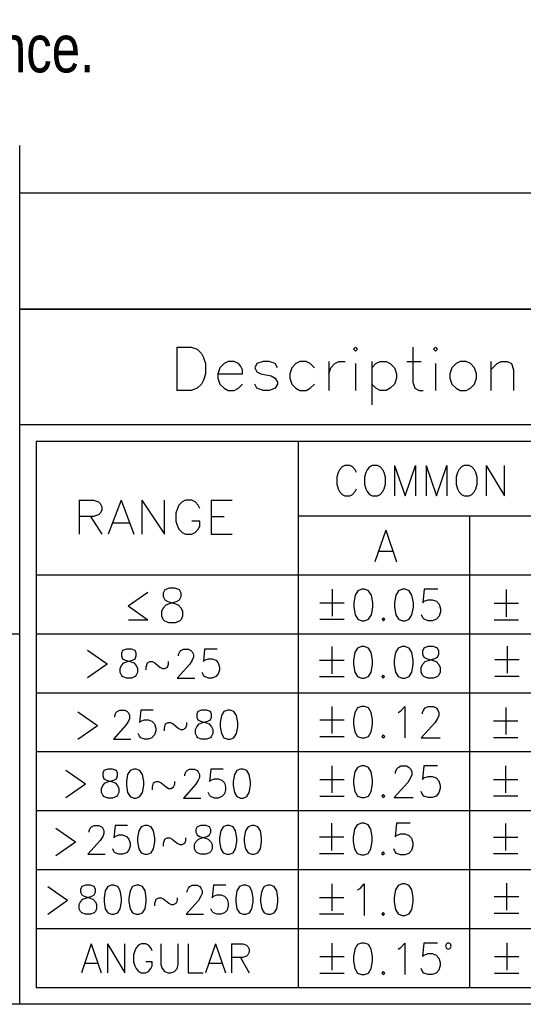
# Model space of a CAD drawing. Header units: millimetres. Extents: x 0 to 189, y 4 to 276.
# Tile 2 of 6: x 113 to 138, y 4 to 51. Entities that reach past the tile are written whole.
import ezdxf

# ---------------------------------------------------------------- set-up
doc = ezdxf.new("R2010")
doc.units = ezdxf.units.MM
doc.header["$LTSCALE"] = 19.36
doc.layers.get('0').update_dxf_attribs({"linetype": 'CONTINUOUS'})
doc.styles.get("Standard").update_dxf_attribs({"font": 'txt', "width": 0.8})

msp = doc.modelspace()

# ---------------------------------------------------------------- linework, layer by layer
at = {"color": 0, "linetype": 'Continuous'}
for p, q in [((113.282, 3.653), (113.282, 45.028)), ((188.542, 42.726), (113.282, 42.726)), ((113.282, 37.144), (113.282, 42.726)), ((188.542, 37.144), (113.282, 37.144)), ((113.282, 37.144), (188.542, 37.144)), ((120.843, 35.307), (121.536, 35.307)), ((120.843, 35.307), (120.843, 33.231)), ((121.536, 35.307), (121.832, 35.208)), ((121.832, 35.208), (122.03, 35.011)), ((129.442, 35.307), (129.343, 35.208)), ((129.343, 35.208), (129.442, 35.111)), ((129.539, 35.208), (129.442, 35.307)), ((129.442, 35.111), (129.539, 35.208)), ((132.208, 35.307), (132.208, 33.626)), ((133.296, 35.307), (133.197, 35.208)), ((133.197, 35.208), (133.296, 35.111)), ((133.393, 35.208), (133.296, 35.307)), ((133.296, 35.111), (133.393, 35.208)), ((122.03, 35.011), (122.129, 34.813)), ((122.129, 34.813), (122.226, 34.517)), ((122.226, 34.517), (122.226, 34.023)), ((122.919, 34.319), (122.82, 34.023)), ((123.118, 34.517), (122.919, 34.319)), ((123.314, 34.614), (123.118, 34.517)), ((123.612, 34.614), (123.314, 34.614)), ((123.808, 34.517), (123.612, 34.614)), ((123.907, 34.418), (123.808, 34.517)), ((124.007, 34.22), (123.907, 34.418)), ((124.007, 34.023), (124.007, 34.22)), ((124.697, 34.517), (124.598, 34.319)), ((124.598, 34.319), (124.697, 34.12)), ((124.995, 34.614), (124.697, 34.517)), ((125.291, 34.614), (124.995, 34.614)), ((125.586, 34.517), (125.291, 34.614)), ((125.685, 34.319), (125.586, 34.517)), ((126.378, 34.319), (126.279, 34.023)), ((126.574, 34.517), (126.378, 34.319)), ((126.773, 34.614), (126.574, 34.517)), ((127.069, 34.614), (126.773, 34.614)), ((127.267, 34.517), (127.069, 34.614)), ((127.466, 34.319), (127.267, 34.517)), ((128.156, 34.614), (128.156, 33.231)), ((128.156, 34.023), (128.255, 34.319)), ((128.255, 34.319), (128.454, 34.517)), ((128.454, 34.517), (128.65, 34.614)), ((128.65, 34.614), (128.948, 34.614)), ((129.442, 34.517), (129.442, 33.231)), ((130.232, 34.614), (130.232, 32.539)), ((130.232, 34.319), (130.428, 34.517)), ((130.428, 34.517), (130.627, 34.614)), ((130.627, 34.614), (130.922, 34.614)), ((130.922, 34.614), (131.121, 34.517)), ((131.121, 34.517), (131.319, 34.319)), ((131.319, 34.319), (131.417, 34.023)), ((131.911, 34.614), (132.603, 34.614)), ((133.296, 34.517), (133.296, 33.231)), ((134.086, 34.319), (133.986, 34.023)), ((134.284, 34.517), (134.086, 34.319)), ((134.481, 34.614), (134.284, 34.517)), ((134.778, 34.614), (134.481, 34.614)), ((134.975, 34.517), (134.778, 34.614)), ((135.173, 34.319), (134.975, 34.517)), ((135.273, 34.023), (135.173, 34.319)), ((135.963, 34.614), (135.963, 33.231)), ((135.963, 34.22), (136.259, 34.517)), ((136.259, 34.517), (136.457, 34.614)), ((136.457, 34.614), (136.753, 34.614)), ((136.753, 34.614), (136.951, 34.517)), ((136.951, 34.517), (137.051, 34.22)), ((137.051, 34.22), (137.051, 33.231)), ((122.129, 33.725), (122.03, 33.527)), ((122.226, 34.023), (122.129, 33.725)), ((122.82, 34.023), (124.007, 34.023)), ((122.82, 34.023), (122.82, 33.825)), ((122.82, 33.825), (122.919, 33.527)), ((124.697, 34.12), (124.896, 34.023)), ((124.896, 34.023), (125.39, 33.924)), ((125.39, 33.924), (125.586, 33.825)), ((125.586, 33.825), (125.685, 33.626)), ((126.279, 34.023), (126.279, 33.825)), ((126.279, 33.825), (126.378, 33.527)), ((131.417, 33.825), (131.319, 33.527)), ((131.417, 34.023), (131.417, 33.825)), ((133.986, 34.023), (133.986, 33.825)), ((133.986, 33.825), (134.086, 33.527)), ((135.173, 33.527), (135.273, 33.825)), ((135.273, 33.825), (135.273, 34.023)), ((121.536, 33.231), (120.843, 33.231)), ((121.832, 33.331), (121.536, 33.231)), ((122.03, 33.527), (121.832, 33.331)), ((122.919, 33.527), (123.118, 33.331)), ((123.118, 33.331), (123.314, 33.231)), ((123.314, 33.231), (123.612, 33.231)), ((123.612, 33.231), (123.808, 33.331)), ((123.808, 33.331), (124.007, 33.527)), ((124.697, 33.331), (124.598, 33.527)), ((124.995, 33.231), (124.697, 33.331)), ((125.291, 33.231), (124.995, 33.231)), ((125.586, 33.331), (125.291, 33.231)), ((125.685, 33.527), (125.586, 33.331)), ((125.685, 33.626), (125.685, 33.527)), ((126.378, 33.527), (126.574, 33.331)), ((126.574, 33.331), (126.773, 33.231)), ((126.773, 33.231), (127.069, 33.231)), ((127.069, 33.231), (127.267, 33.331)), ((127.267, 33.331), (127.466, 33.527)), ((130.428, 33.331), (130.232, 33.527)), ((130.627, 33.231), (130.428, 33.331)), ((130.922, 33.231), (130.627, 33.231)), ((131.121, 33.331), (130.922, 33.231)), ((131.319, 33.527), (131.121, 33.331)), ((132.208, 33.626), (132.308, 33.331)), ((132.308, 33.331), (132.504, 33.231)), ((132.504, 33.231), (132.703, 33.231)), ((134.086, 33.527), (134.284, 33.331)), ((134.284, 33.331), (134.481, 33.231)), ((134.481, 33.231), (134.778, 33.231)), ((134.778, 33.231), (134.975, 33.331)), ((134.975, 33.331), (135.173, 33.527)), ((188.542, 31.562), (113.282, 31.562)), ((160.56, 30.771), (114.073, 30.771)), ((114.073, 30.771), (114.073, 4.444)), ((126.684, 30.771), (126.684, 4.444)), ((128.802, 29.544), (128.676, 29.405)), ((128.929, 29.616), (128.802, 29.544)), ((129.18, 29.616), (128.929, 29.616)), ((129.307, 29.544), (129.18, 29.616)), ((129.434, 29.405), (129.307, 29.544)), ((130.126, 29.544), (130.002, 29.405)), ((130.253, 29.616), (130.126, 29.544)), ((130.506, 29.616), (130.253, 29.616)), ((130.631, 29.544), (130.506, 29.616)), ((130.758, 29.405), (130.631, 29.544)), ((131.326, 29.616), (131.83, 28.142)), ((131.326, 29.616), (131.326, 28.142)), ((131.83, 28.142), (132.335, 29.616)), ((132.335, 29.616), (132.335, 28.142)), ((132.84, 29.616), (133.345, 28.142)), ((132.84, 29.616), (132.84, 28.142)), ((133.345, 28.142), (133.849, 29.616)), ((133.849, 29.616), (133.849, 28.142)), ((134.544, 29.544), (134.417, 29.405)), ((134.669, 29.616), (134.544, 29.544)), ((134.922, 29.616), (134.669, 29.616)), ((135.049, 29.544), (134.922, 29.616)), ((135.173, 29.405), (135.049, 29.544)), ((135.741, 29.616), (136.624, 28.142)), ((135.741, 29.616), (135.741, 28.142)), ((136.624, 28.142), (136.624, 29.616)), ((128.612, 29.266), (128.549, 29.054)), ((128.549, 29.054), (128.549, 28.704)), ((128.676, 29.405), (128.612, 29.266)), ((129.497, 29.266), (129.434, 29.405)), ((129.938, 29.266), (129.875, 29.054)), ((129.875, 29.054), (129.875, 28.704)), ((130.002, 29.405), (129.938, 29.266)), ((130.821, 29.266), (130.758, 29.405)), ((130.884, 29.054), (130.821, 29.266)), ((130.884, 28.704), (130.884, 29.054)), ((134.354, 29.266), (134.291, 29.054)), ((134.291, 29.054), (134.291, 28.704)), ((134.417, 29.405), (134.354, 29.266)), ((135.237, 29.266), (135.173, 29.405)), ((135.3, 29.054), (135.237, 29.266)), ((135.3, 28.704), (135.3, 29.054)), ((128.549, 28.704), (128.612, 28.493)), ((128.612, 28.493), (128.676, 28.353)), ((129.434, 28.353), (129.497, 28.493)), ((129.875, 28.704), (129.938, 28.493)), ((129.938, 28.493), (130.002, 28.353)), ((130.758, 28.353), (130.821, 28.493)), ((130.821, 28.493), (130.884, 28.704)), ((134.291, 28.704), (134.354, 28.493)), ((134.354, 28.493), (134.417, 28.353)), ((135.173, 28.353), (135.237, 28.493)), ((135.237, 28.493), (135.3, 28.704)), ((128.676, 28.353), (128.802, 28.212)), ((128.802, 28.212), (128.929, 28.142)), ((128.929, 28.142), (129.18, 28.142)), ((129.18, 28.142), (129.307, 28.212)), ((129.307, 28.212), (129.434, 28.353)), ((130.002, 28.353), (130.126, 28.212)), ((130.126, 28.212), (130.253, 28.142)), ((130.253, 28.142), (130.506, 28.142)), ((130.506, 28.142), (130.631, 28.212)), ((130.631, 28.212), (130.758, 28.353)), ((134.417, 28.353), (134.544, 28.212)), ((134.544, 28.212), (134.669, 28.142)), ((134.669, 28.142), (134.922, 28.142)), ((134.922, 28.142), (135.049, 28.212)), ((135.049, 28.212), (135.173, 28.353)), ((116.145, 27.933), (116.842, 27.933)), ((116.145, 27.933), (116.145, 26.305)), ((116.842, 27.933), (117.074, 27.855)), ((117.074, 27.855), (117.152, 27.777)), ((117.152, 27.777), (117.228, 27.623)), ((117.228, 27.623), (117.228, 27.466)), ((118.159, 27.933), (117.538, 26.305)), ((118.159, 27.933), (118.778, 26.305)), ((119.167, 27.933), (120.25, 26.305)), ((119.167, 27.933), (119.167, 26.305)), ((120.25, 26.305), (120.25, 27.933)), ((120.871, 27.544), (120.793, 27.312)), ((120.947, 27.701), (120.871, 27.544)), ((121.103, 27.855), (120.947, 27.701)), ((121.257, 27.933), (121.103, 27.855)), ((121.568, 27.933), (121.257, 27.933)), ((121.722, 27.855), (121.568, 27.933)), ((121.878, 27.701), (121.722, 27.855)), ((121.954, 27.544), (121.878, 27.701)), ((122.497, 27.933), (123.504, 27.933)), ((122.497, 27.933), (122.497, 26.305)), ((116.842, 27.158), (116.145, 27.158)), ((116.685, 27.158), (117.228, 26.305)), ((117.074, 27.234), (116.842, 27.158)), ((117.152, 27.312), (117.074, 27.234)), ((117.228, 27.466), (117.152, 27.312)), ((120.793, 27.312), (120.793, 26.926)), ((122.497, 27.158), (123.118, 27.158)), ((160.56, 27.173), (126.684, 27.173)), ((134.926, 27.173), (134.926, 4.444)), ((117.771, 26.848), (118.546, 26.848)), ((120.793, 26.926), (120.871, 26.691)), ((120.871, 26.691), (120.947, 26.537)), ((121.954, 26.926), (121.568, 26.926)), ((121.878, 26.537), (121.954, 26.691)), ((121.954, 26.691), (121.954, 26.926)), ((120.947, 26.537), (121.103, 26.383)), ((121.103, 26.383), (121.257, 26.305)), ((121.257, 26.305), (121.568, 26.305)), ((121.568, 26.305), (121.722, 26.383)), ((121.722, 26.383), (121.878, 26.537)), ((122.497, 26.305), (123.504, 26.305)), ((130.903, 26.491), (130.382, 24.97)), ((130.903, 26.491), (131.427, 24.97)), ((130.578, 25.477), (131.231, 25.477)), ((160.56, 24.332), (114.073, 24.332)), ((119.455, 23.49), (118.509, 22.827)), ((120.263, 23.623), (120.191, 23.463)), ((120.191, 23.463), (120.191, 23.304)), ((120.191, 23.304), (120.263, 23.144)), ((120.478, 23.701), (120.263, 23.623)), ((120.763, 23.701), (120.478, 23.701)), ((120.978, 23.623), (120.763, 23.701)), ((121.05, 23.463), (120.978, 23.623)), ((120.978, 23.144), (121.05, 23.304)), ((121.05, 23.304), (121.05, 23.463)), ((128.319, 23.651), (128.319, 22.345)), ((129.427, 23.361), (129.362, 22.998)), ((129.556, 23.579), (129.427, 23.361)), ((129.753, 23.651), (129.556, 23.579)), ((129.883, 23.651), (129.753, 23.651)), ((130.078, 23.579), (129.883, 23.651)), ((130.209, 23.361), (130.078, 23.579)), ((130.274, 22.998), (130.209, 23.361)), ((131.383, 23.361), (131.317, 22.998)), ((131.514, 23.579), (131.383, 23.361)), ((131.708, 23.651), (131.514, 23.579)), ((131.839, 23.651), (131.708, 23.651)), ((132.035, 23.579), (131.839, 23.651)), ((132.164, 23.361), (132.035, 23.579)), ((132.23, 22.998), (132.164, 23.361)), ((132.751, 23.651), (132.686, 22.998)), ((133.404, 23.651), (132.751, 23.651)), ((136.704, 23.632), (136.704, 22.326)), ((119.455, 22.165), (118.509, 22.827)), ((120.191, 22.745), (120.334, 22.905)), ((120.263, 23.144), (120.406, 23.063)), ((120.334, 22.905), (120.548, 22.985)), ((120.406, 23.063), (120.691, 22.985)), ((120.548, 22.985), (120.835, 23.063)), ((120.691, 22.985), (120.907, 22.905)), ((120.835, 23.063), (120.978, 23.144)), ((120.907, 22.905), (121.05, 22.745)), ((127.732, 22.998), (128.906, 22.998)), ((129.362, 22.998), (129.362, 22.78)), ((129.362, 22.78), (129.427, 22.417)), ((130.209, 22.417), (130.274, 22.78)), ((130.274, 22.78), (130.274, 22.998)), ((131.317, 22.998), (131.317, 22.78)), ((131.317, 22.78), (131.383, 22.417)), ((132.164, 22.417), (132.23, 22.78)), ((132.23, 22.78), (132.23, 22.998)), ((132.686, 22.998), (132.751, 23.07)), ((132.751, 23.07), (132.948, 23.144)), ((132.948, 23.144), (133.144, 23.144)), ((133.144, 23.144), (133.338, 23.07)), ((133.338, 23.07), (133.469, 22.926)), ((133.469, 22.926), (133.535, 22.709)), ((136.117, 22.979), (137.291, 22.979)), ((120.119, 22.586), (120.191, 22.745)), ((120.119, 22.348), (120.119, 22.586)), ((120.191, 22.187), (120.119, 22.348)), ((121.05, 22.745), (121.122, 22.586)), ((121.122, 22.348), (121.05, 22.187)), ((121.122, 22.586), (121.122, 22.348)), ((129.427, 22.417), (129.556, 22.2)), ((130.078, 22.2), (130.209, 22.417)), ((131.383, 22.417), (131.514, 22.2)), ((132.035, 22.2), (132.164, 22.417)), ((132.686, 22.274), (132.622, 22.417)), ((133.469, 22.345), (133.338, 22.2)), ((133.535, 22.563), (133.469, 22.345)), ((133.535, 22.709), (133.535, 22.563)), ((119.455, 22.165), (118.524, 22.165)), ((120.263, 22.107), (120.191, 22.187)), ((120.478, 22.029), (120.263, 22.107)), ((120.763, 22.029), (120.478, 22.029)), ((120.978, 22.107), (120.763, 22.029)), ((121.05, 22.187), (120.978, 22.107)), ((127.732, 22.2), (128.906, 22.2)), ((129.556, 22.2), (129.753, 22.128)), ((129.753, 22.128), (129.883, 22.128)), ((129.883, 22.128), (130.078, 22.2)), ((130.796, 22.274), (130.73, 22.2)), ((130.73, 22.2), (130.796, 22.128)), ((130.861, 22.2), (130.796, 22.274)), ((130.796, 22.128), (130.861, 22.2)), ((131.514, 22.2), (131.708, 22.128)), ((131.708, 22.128), (131.839, 22.128)), ((131.839, 22.128), (132.035, 22.2)), ((132.751, 22.2), (132.686, 22.274)), ((132.948, 22.128), (132.751, 22.2)), ((133.144, 22.128), (132.948, 22.128)), ((133.338, 22.2), (133.144, 22.128)), ((136.117, 22.181), (137.291, 22.181)), ((113.282, 21.491), (69.463, 21.491)), ((160.56, 21.491), (114.073, 21.491)), ((128.306, 20.886), (128.306, 19.581)), ((129.74, 20.886), (129.546, 20.815)), ((129.871, 20.886), (129.74, 20.886)), ((130.067, 20.815), (129.871, 20.886)), ((131.697, 20.886), (131.501, 20.815)), ((131.826, 20.886), (131.697, 20.886)), ((132.023, 20.815), (131.826, 20.886)), ((132.935, 20.886), (132.741, 20.815)), ((133.197, 20.886), (132.935, 20.886)), ((133.391, 20.815), (133.197, 20.886)), ((136.742, 20.91), (136.742, 19.605)), ((116.553, 20.721), (117.5, 20.059)), ((118.237, 20.7), (118.178, 20.567)), ((118.178, 20.567), (118.178, 20.434)), ((118.178, 20.434), (118.237, 20.301)), ((118.417, 20.766), (118.237, 20.7)), ((118.656, 20.766), (118.417, 20.766)), ((118.835, 20.7), (118.656, 20.766)), ((118.894, 20.567), (118.835, 20.7)), ((118.835, 20.301), (118.894, 20.434)), ((118.894, 20.434), (118.894, 20.567)), ((120.928, 20.502), (120.987, 20.633)), ((120.928, 20.434), (120.928, 20.502)), ((120.987, 20.633), (121.046, 20.7)), ((121.046, 20.7), (121.166, 20.766)), ((121.166, 20.766), (121.405, 20.766)), ((121.405, 20.766), (121.525, 20.7)), ((121.525, 20.7), (121.584, 20.633)), ((121.584, 20.633), (121.644, 20.502)), ((121.644, 20.502), (121.644, 20.369)), ((122.182, 20.766), (122.123, 20.168)), ((122.78, 20.766), (122.182, 20.766)), ((129.415, 20.597), (129.349, 20.234)), ((129.546, 20.815), (129.415, 20.597)), ((130.196, 20.597), (130.067, 20.815)), ((130.261, 20.234), (130.196, 20.597)), ((131.37, 20.597), (131.305, 20.234)), ((131.501, 20.815), (131.37, 20.597)), ((132.154, 20.597), (132.023, 20.815)), ((132.219, 20.234), (132.154, 20.597)), ((132.741, 20.815), (132.675, 20.669)), ((132.675, 20.669), (132.675, 20.523)), ((132.675, 20.523), (132.741, 20.379)), ((133.456, 20.669), (133.391, 20.815)), ((133.391, 20.379), (133.456, 20.523)), ((133.456, 20.523), (133.456, 20.669)), ((116.553, 19.397), (117.5, 20.059)), ((118.117, 19.837), (118.178, 19.97)), ((118.178, 19.97), (118.297, 20.103)), ((118.237, 20.301), (118.358, 20.236)), ((118.297, 20.103), (118.476, 20.168)), ((118.358, 20.236), (118.596, 20.168)), ((118.476, 20.168), (118.717, 20.236)), ((118.596, 20.168), (118.776, 20.103)), ((118.717, 20.236), (118.835, 20.301)), ((118.776, 20.103), (118.894, 19.97)), ((118.894, 19.97), (118.955, 19.837)), ((119.374, 19.902), (119.433, 20.103)), ((119.433, 20.103), (119.553, 20.168)), ((119.553, 20.168), (119.671, 20.168)), ((119.671, 20.168), (119.792, 20.103)), ((119.792, 20.103), (120.03, 19.902)), ((120.389, 19.902), (120.448, 20.035)), ((120.448, 20.035), (120.448, 20.168)), ((121.466, 20.035), (120.867, 19.372)), ((121.584, 20.236), (121.466, 20.035)), ((121.644, 20.369), (121.584, 20.236)), ((122.123, 20.168), (122.182, 20.236)), ((122.182, 20.236), (122.362, 20.301)), ((122.362, 20.301), (122.541, 20.301)), ((122.541, 20.301), (122.721, 20.236)), ((122.721, 20.236), (122.841, 20.103)), ((122.841, 20.103), (122.9, 19.902)), ((127.719, 20.234), (128.893, 20.234)), ((129.349, 20.234), (129.349, 20.016)), ((129.349, 20.016), (129.415, 19.655)), ((130.196, 19.655), (130.261, 20.016)), ((130.261, 20.016), (130.261, 20.234)), ((131.305, 20.234), (131.305, 20.016)), ((131.305, 20.016), (131.37, 19.655)), ((132.154, 19.655), (132.219, 20.016)), ((132.219, 20.016), (132.219, 20.234)), ((132.61, 19.873), (132.675, 20.016)), ((132.675, 20.016), (132.806, 20.162)), ((132.741, 20.379), (132.869, 20.306)), ((132.806, 20.162), (133, 20.234)), ((132.869, 20.306), (133.131, 20.234)), ((133, 20.234), (133.262, 20.306)), ((133.131, 20.234), (133.328, 20.162)), ((133.262, 20.306), (133.391, 20.379)), ((133.328, 20.162), (133.456, 20.016)), ((133.456, 20.016), (133.522, 19.873)), ((136.155, 20.257), (137.329, 20.257)), ((118.117, 19.636), (118.117, 19.837)), ((118.178, 19.505), (118.117, 19.636)), ((118.237, 19.438), (118.178, 19.505)), ((118.894, 19.505), (118.835, 19.438)), ((118.955, 19.636), (118.894, 19.505)), ((118.955, 19.837), (118.955, 19.636)), ((119.374, 19.769), (119.374, 19.902)), ((120.03, 19.902), (120.151, 19.837)), ((120.151, 19.837), (120.269, 19.837)), ((120.269, 19.837), (120.389, 19.902)), ((122.123, 19.505), (122.064, 19.636)), ((122.182, 19.438), (122.123, 19.505)), ((122.841, 19.571), (122.721, 19.438)), ((122.9, 19.769), (122.841, 19.571)), ((122.9, 19.902), (122.9, 19.769)), ((129.415, 19.655), (129.546, 19.438)), ((130.067, 19.438), (130.196, 19.655)), ((130.783, 19.509), (130.718, 19.438)), ((130.849, 19.438), (130.783, 19.509)), ((131.37, 19.655), (131.501, 19.438)), ((132.023, 19.438), (132.154, 19.655)), ((132.61, 19.655), (132.61, 19.873)), ((132.675, 19.509), (132.61, 19.655)), ((132.741, 19.438), (132.675, 19.509)), ((133.456, 19.509), (133.391, 19.438)), ((133.522, 19.655), (133.456, 19.509)), ((133.522, 19.873), (133.522, 19.655)), ((136.155, 19.461), (137.329, 19.461)), ((118.417, 19.372), (118.237, 19.438)), ((118.656, 19.372), (118.417, 19.372)), ((118.835, 19.438), (118.656, 19.372)), ((120.867, 19.372), (121.705, 19.372)), ((122.362, 19.372), (122.182, 19.438)), ((122.541, 19.372), (122.362, 19.372)), ((122.721, 19.438), (122.541, 19.372)), ((127.719, 19.438), (128.893, 19.438)), ((129.546, 19.438), (129.74, 19.364)), ((129.74, 19.364), (129.871, 19.364)), ((129.871, 19.364), (130.067, 19.438)), ((130.718, 19.438), (130.783, 19.364)), ((130.783, 19.364), (130.849, 19.438)), ((131.501, 19.438), (131.697, 19.364)), ((131.697, 19.364), (131.826, 19.364)), ((131.826, 19.364), (132.023, 19.438)), ((132.935, 19.364), (132.741, 19.438)), ((133.197, 19.364), (132.935, 19.364)), ((133.391, 19.438), (133.197, 19.364)), ((160.56, 18.649), (114.073, 18.649)), ((116.077, 17.745), (117.024, 17.082)), ((117.857, 17.56), (117.916, 17.691)), ((117.857, 17.493), (117.857, 17.56)), ((117.916, 17.691), (117.976, 17.759)), ((117.976, 17.759), (118.096, 17.824)), ((118.096, 17.824), (118.335, 17.824)), ((118.335, 17.824), (118.455, 17.759)), ((118.455, 17.759), (118.514, 17.691)), ((118.514, 17.691), (118.573, 17.56)), ((118.573, 17.56), (118.573, 17.427)), ((119.112, 17.824), (119.053, 17.227)), ((119.709, 17.824), (119.112, 17.824)), ((121.861, 17.759), (121.802, 17.626)), ((121.802, 17.626), (121.802, 17.493)), ((122.041, 17.824), (121.861, 17.759)), ((122.279, 17.824), (122.041, 17.824)), ((122.459, 17.759), (122.279, 17.824)), ((122.518, 17.626), (122.459, 17.759)), ((122.518, 17.493), (122.518, 17.626)), ((122.997, 17.56), (122.936, 17.227)), ((123.115, 17.759), (122.997, 17.56)), ((123.295, 17.824), (123.115, 17.759)), ((123.415, 17.824), (123.295, 17.824)), ((123.595, 17.759), (123.415, 17.824)), ((123.713, 17.56), (123.595, 17.759)), ((123.774, 17.227), (123.713, 17.56)), ((128.308, 18.004), (128.308, 16.701)), ((129.417, 17.715), (129.351, 17.351)), ((129.546, 17.932), (129.417, 17.715)), ((129.742, 18.004), (129.546, 17.932)), ((129.873, 18.004), (129.742, 18.004)), ((130.067, 17.932), (129.873, 18.004)), ((130.198, 17.715), (130.067, 17.932)), ((130.264, 17.351), (130.198, 17.715)), ((131.503, 17.715), (131.632, 17.786)), ((131.632, 17.786), (131.828, 18.004)), ((131.828, 18.004), (131.828, 16.483)), ((132.677, 17.715), (132.741, 17.86)), ((132.677, 17.643), (132.677, 17.715)), ((132.741, 17.86), (132.806, 17.932)), ((132.806, 17.932), (132.937, 18.004)), ((132.937, 18.004), (133.199, 18.004)), ((133.199, 18.004), (133.328, 17.932)), ((133.328, 17.932), (133.393, 17.86)), ((133.393, 17.86), (133.459, 17.715)), ((133.459, 17.569), (133.393, 17.425)), ((133.459, 17.715), (133.459, 17.569)), ((136.679, 17.959), (136.679, 16.657)), ((116.077, 16.42), (117.024, 17.082)), ((118.394, 17.094), (117.796, 16.431)), ((118.514, 17.294), (118.394, 17.094)), ((118.573, 17.427), (118.514, 17.294)), ((119.053, 17.227), (119.112, 17.294)), ((119.112, 17.294), (119.291, 17.36)), ((119.291, 17.36), (119.471, 17.36)), ((119.471, 17.36), (119.65, 17.294)), ((119.65, 17.294), (119.768, 17.161)), ((119.768, 17.161), (119.83, 16.961)), ((120.248, 16.961), (120.307, 17.161)), ((120.307, 17.161), (120.427, 17.227)), ((120.427, 17.227), (120.546, 17.227)), ((120.546, 17.227), (120.666, 17.161)), ((120.666, 17.161), (120.905, 16.961)), ((121.264, 16.961), (121.323, 17.094)), ((121.323, 17.094), (121.323, 17.227)), ((121.802, 17.493), (121.861, 17.36)), ((121.802, 17.028), (121.92, 17.161)), ((121.861, 17.36), (121.981, 17.294)), ((121.92, 17.161), (122.1, 17.227)), ((121.981, 17.294), (122.22, 17.227)), ((122.1, 17.227), (122.338, 17.294)), ((122.22, 17.227), (122.4, 17.161)), ((122.338, 17.294), (122.459, 17.36)), ((122.4, 17.161), (122.518, 17.028)), ((122.459, 17.36), (122.518, 17.493)), ((122.936, 17.227), (122.936, 17.028)), ((123.774, 17.028), (123.774, 17.227)), ((127.721, 17.351), (128.895, 17.351)), ((129.351, 17.351), (129.351, 17.134)), ((129.351, 17.134), (129.417, 16.773)), ((130.198, 16.773), (130.264, 17.134)), ((130.264, 17.134), (130.264, 17.351)), ((133.262, 17.208), (132.612, 16.483)), ((133.393, 17.425), (133.262, 17.208)), ((136.092, 17.309), (137.266, 17.309)), ((119.053, 16.564), (118.991, 16.697)), ((119.768, 16.629), (119.65, 16.496)), ((119.83, 16.828), (119.768, 16.629)), ((119.83, 16.961), (119.83, 16.828)), ((120.248, 16.828), (120.248, 16.961)), ((120.905, 16.961), (121.025, 16.895)), ((121.025, 16.895), (121.143, 16.895)), ((121.143, 16.895), (121.264, 16.961)), ((121.741, 16.895), (121.802, 17.028)), ((121.741, 16.697), (121.741, 16.895)), ((121.802, 16.564), (121.741, 16.697)), ((122.518, 17.028), (122.579, 16.895)), ((122.579, 16.697), (122.518, 16.564)), ((122.579, 16.895), (122.579, 16.697)), ((122.936, 17.028), (122.997, 16.697)), ((122.997, 16.697), (123.115, 16.496)), ((123.595, 16.496), (123.713, 16.697)), ((123.713, 16.697), (123.774, 17.028)), ((129.417, 16.773), (129.546, 16.555)), ((130.067, 16.555), (130.198, 16.773)), ((130.785, 16.627), (130.72, 16.555)), ((130.851, 16.555), (130.785, 16.627)), ((117.796, 16.431), (118.632, 16.431)), ((119.112, 16.496), (119.053, 16.564)), ((119.291, 16.431), (119.112, 16.496)), ((119.471, 16.431), (119.291, 16.431)), ((119.65, 16.496), (119.471, 16.431)), ((121.861, 16.496), (121.802, 16.564)), ((122.041, 16.431), (121.861, 16.496)), ((122.279, 16.431), (122.041, 16.431)), ((122.459, 16.496), (122.279, 16.431)), ((122.518, 16.564), (122.459, 16.496)), ((123.115, 16.496), (123.295, 16.431)), ((123.295, 16.431), (123.415, 16.431)), ((123.415, 16.431), (123.595, 16.496)), ((127.721, 16.555), (128.895, 16.555)), ((129.546, 16.555), (129.742, 16.483)), ((129.742, 16.483), (129.873, 16.483)), ((129.873, 16.483), (130.067, 16.555)), ((130.72, 16.555), (130.785, 16.483)), ((130.785, 16.483), (130.851, 16.555)), ((132.612, 16.483), (133.524, 16.483)), ((136.092, 16.511), (137.266, 16.511)), ((160.56, 15.808), (114.073, 15.808)), ((115.499, 14.937), (116.445, 14.274)), ((117.338, 14.921), (117.279, 14.788)), ((117.279, 14.788), (117.279, 14.655)), ((117.517, 14.986), (117.338, 14.921)), ((117.756, 14.986), (117.517, 14.986)), ((117.935, 14.921), (117.756, 14.986)), ((117.997, 14.788), (117.935, 14.921)), ((117.997, 14.655), (117.997, 14.788)), ((118.474, 14.72), (118.415, 14.389)), ((118.594, 14.921), (118.474, 14.72)), ((118.774, 14.986), (118.594, 14.921)), ((118.892, 14.986), (118.774, 14.986)), ((119.072, 14.921), (118.892, 14.986)), ((119.192, 14.72), (119.072, 14.921)), ((119.251, 14.389), (119.192, 14.72)), ((121.223, 14.72), (121.283, 14.853)), ((121.223, 14.655), (121.223, 14.72)), ((121.283, 14.853), (121.344, 14.921)), ((121.344, 14.921), (121.462, 14.986)), ((121.462, 14.986), (121.701, 14.986)), ((121.701, 14.986), (121.821, 14.921)), ((121.821, 14.921), (121.88, 14.853)), ((121.88, 14.853), (121.941, 14.72)), ((121.941, 14.72), (121.941, 14.587)), ((122.478, 14.986), (122.419, 14.389)), ((123.075, 14.986), (122.478, 14.986)), ((123.614, 14.72), (123.555, 14.389)), ((123.734, 14.921), (123.614, 14.72)), ((123.914, 14.986), (123.734, 14.921)), ((124.032, 14.986), (123.914, 14.986)), ((124.211, 14.921), (124.032, 14.986)), ((124.332, 14.72), (124.211, 14.921)), ((124.391, 14.389), (124.332, 14.72)), ((128.308, 15.138), (128.308, 13.833)), ((129.417, 14.847), (129.351, 14.486)), ((129.546, 15.064), (129.417, 14.847)), ((129.742, 15.138), (129.546, 15.064)), ((129.873, 15.138), (129.742, 15.138)), ((130.067, 15.064), (129.873, 15.138)), ((130.198, 14.847), (130.067, 15.064)), ((130.264, 14.486), (130.198, 14.847)), ((131.372, 14.847), (131.438, 14.993)), ((131.372, 14.775), (131.372, 14.847)), ((131.438, 14.993), (131.503, 15.064)), ((131.503, 15.064), (131.632, 15.138)), ((131.632, 15.138), (131.894, 15.138)), ((131.894, 15.138), (132.025, 15.064)), ((132.025, 15.064), (132.09, 14.993)), ((132.09, 14.993), (132.154, 14.847)), ((132.154, 14.847), (132.154, 14.703)), ((132.741, 15.138), (132.677, 14.486)), ((133.393, 15.138), (132.741, 15.138)), ((136.673, 15.142), (136.673, 13.837)), ((115.499, 13.612), (116.445, 14.274)), ((117.279, 14.655), (117.338, 14.522)), ((117.279, 14.19), (117.397, 14.321)), ((117.338, 14.522), (117.458, 14.454)), ((117.397, 14.321), (117.576, 14.389)), ((117.458, 14.454), (117.697, 14.389)), ((117.576, 14.389), (117.817, 14.454)), ((117.697, 14.389), (117.876, 14.321)), ((117.817, 14.454), (117.935, 14.522)), ((117.876, 14.321), (117.997, 14.19)), ((117.935, 14.522), (117.997, 14.655)), ((118.415, 14.389), (118.415, 14.19)), ((119.251, 14.19), (119.251, 14.389)), ((119.669, 14.123), (119.728, 14.321)), ((119.728, 14.321), (119.849, 14.389)), ((119.849, 14.389), (119.969, 14.389)), ((119.969, 14.389), (120.087, 14.321)), ((120.087, 14.321), (120.326, 14.123)), ((120.685, 14.123), (120.746, 14.256)), ((120.746, 14.256), (120.746, 14.389)), ((121.762, 14.256), (121.164, 13.59)), ((121.88, 14.454), (121.762, 14.256)), ((121.941, 14.587), (121.88, 14.454)), ((122.419, 14.389), (122.478, 14.454)), ((122.478, 14.454), (122.657, 14.522)), ((122.657, 14.522), (122.837, 14.522)), ((122.837, 14.522), (123.016, 14.454)), ((123.016, 14.454), (123.137, 14.321)), ((123.137, 14.321), (123.196, 14.123)), ((123.555, 14.389), (123.555, 14.19)), ((124.391, 14.19), (124.391, 14.389)), ((127.721, 14.486), (128.895, 14.486)), ((129.351, 14.486), (129.351, 14.268)), ((129.351, 14.268), (129.417, 13.905)), ((130.198, 13.905), (130.264, 14.268)), ((130.264, 14.268), (130.264, 14.486)), ((131.959, 14.34), (131.307, 13.616)), ((132.09, 14.558), (131.959, 14.34)), ((132.154, 14.703), (132.09, 14.558)), ((132.677, 14.486), (132.741, 14.558)), ((132.741, 14.558), (132.937, 14.629)), ((132.937, 14.629), (133.133, 14.629)), ((133.133, 14.629), (133.328, 14.558)), ((133.328, 14.558), (133.459, 14.412)), ((133.459, 14.412), (133.524, 14.194)), ((136.088, 14.49), (137.26, 14.49)), ((117.22, 14.057), (117.279, 14.19)), ((117.22, 13.856), (117.22, 14.057)), ((117.279, 13.723), (117.22, 13.856)), ((117.997, 14.19), (118.056, 14.057)), ((118.056, 13.856), (117.997, 13.723)), ((118.056, 14.057), (118.056, 13.856)), ((118.415, 14.19), (118.474, 13.856)), ((118.474, 13.856), (118.594, 13.658)), ((119.072, 13.658), (119.192, 13.856)), ((119.192, 13.856), (119.251, 14.19)), ((119.669, 13.989), (119.669, 14.123)), ((120.326, 14.123), (120.446, 14.057)), ((120.446, 14.057), (120.567, 14.057)), ((120.567, 14.057), (120.685, 14.123)), ((122.419, 13.723), (122.359, 13.856)), ((123.137, 13.791), (123.016, 13.658)), ((123.196, 13.989), (123.137, 13.791)), ((123.196, 14.123), (123.196, 13.989)), ((123.555, 14.19), (123.614, 13.856)), ((123.614, 13.856), (123.734, 13.658)), ((124.211, 13.658), (124.332, 13.856)), ((124.332, 13.856), (124.391, 14.19)), ((129.417, 13.905), (129.546, 13.688)), ((130.067, 13.688), (130.198, 13.905)), ((130.785, 13.761), (130.72, 13.688)), ((130.851, 13.688), (130.785, 13.761)), ((132.677, 13.761), (132.612, 13.905)), ((132.741, 13.688), (132.677, 13.761)), ((133.459, 13.833), (133.328, 13.688)), ((133.524, 14.051), (133.459, 13.833)), ((133.524, 14.194), (133.524, 14.051)), ((117.338, 13.658), (117.279, 13.723)), ((117.517, 13.59), (117.338, 13.658)), ((117.756, 13.59), (117.517, 13.59)), ((117.935, 13.658), (117.756, 13.59)), ((117.997, 13.723), (117.935, 13.658)), ((118.594, 13.658), (118.774, 13.59)), ((118.774, 13.59), (118.892, 13.59)), ((118.892, 13.59), (119.072, 13.658)), ((121.164, 13.59), (122, 13.59)), ((122.478, 13.658), (122.419, 13.723)), ((122.657, 13.59), (122.478, 13.658)), ((122.837, 13.59), (122.657, 13.59)), ((123.016, 13.658), (122.837, 13.59)), ((123.734, 13.658), (123.914, 13.59)), ((123.914, 13.59), (124.032, 13.59)), ((124.032, 13.59), (124.211, 13.658)), ((127.721, 13.688), (128.895, 13.688)), ((129.546, 13.688), (129.742, 13.616)), ((129.742, 13.616), (129.873, 13.616)), ((129.873, 13.616), (130.067, 13.688)), ((130.72, 13.688), (130.785, 13.616)), ((130.785, 13.616), (130.851, 13.688)), ((131.307, 13.616), (132.219, 13.616)), ((132.937, 13.616), (132.741, 13.688)), ((133.133, 13.616), (132.937, 13.616)), ((133.328, 13.688), (133.133, 13.616)), ((136.088, 13.692), (137.26, 13.692)), ((160.56, 12.967), (114.073, 12.967)), ((128.293, 12.374), (128.293, 11.069)), ((129.727, 12.374), (129.531, 12.302)), ((129.858, 12.374), (129.727, 12.374)), ((130.052, 12.302), (129.858, 12.374)), ((131.423, 12.374), (131.357, 11.722)), ((132.075, 12.374), (131.423, 12.374)), ((136.673, 12.363), (136.673, 11.058)), ((115.029, 12.145), (115.975, 11.483)), ((116.622, 12.009), (116.681, 12.142)), ((116.622, 11.943), (116.622, 12.009)), ((116.681, 12.142), (116.74, 12.209)), ((116.74, 12.209), (116.861, 12.275)), ((116.861, 12.275), (117.099, 12.275)), ((117.099, 12.275), (117.22, 12.209)), ((117.22, 12.209), (117.279, 12.142)), ((117.279, 12.142), (117.338, 12.009)), ((117.338, 11.878), (117.279, 11.745)), ((117.338, 12.009), (117.338, 11.878)), ((117.876, 12.275), (117.817, 11.677)), ((118.474, 12.275), (117.876, 12.275)), ((119.012, 12.009), (118.953, 11.677)), ((119.133, 12.209), (119.012, 12.009)), ((119.312, 12.275), (119.133, 12.209)), ((119.431, 12.275), (119.312, 12.275)), ((119.61, 12.209), (119.431, 12.275)), ((119.73, 12.009), (119.61, 12.209)), ((119.79, 11.677), (119.73, 12.009)), ((121.821, 12.209), (121.762, 12.076)), ((121.762, 12.076), (121.762, 11.943)), ((121.762, 11.943), (121.821, 11.81)), ((122, 12.275), (121.821, 12.209)), ((122.239, 12.275), (122, 12.275)), ((122.419, 12.209), (122.239, 12.275)), ((122.48, 12.076), (122.419, 12.209)), ((122.419, 11.81), (122.48, 11.943)), ((122.48, 11.943), (122.48, 12.076)), ((122.957, 12.009), (122.898, 11.677)), ((123.077, 12.209), (122.957, 12.009)), ((123.257, 12.275), (123.077, 12.209)), ((123.375, 12.275), (123.257, 12.275)), ((123.555, 12.209), (123.375, 12.275)), ((123.675, 12.009), (123.555, 12.209)), ((123.734, 11.677), (123.675, 12.009)), ((124.152, 12.009), (124.093, 11.677)), ((124.273, 12.209), (124.152, 12.009)), ((124.452, 12.275), (124.273, 12.209)), ((124.57, 12.275), (124.452, 12.275)), ((124.75, 12.209), (124.57, 12.275)), ((124.87, 12.009), (124.75, 12.209)), ((124.929, 11.677), (124.87, 12.009)), ((129.402, 12.085), (129.337, 11.722)), ((129.531, 12.302), (129.402, 12.085)), ((130.183, 12.085), (130.052, 12.302)), ((130.249, 11.722), (130.183, 12.085)), ((131.423, 11.793), (131.617, 11.867)), ((131.617, 11.867), (131.814, 11.867)), ((131.814, 11.867), (132.01, 11.793)), ((115.029, 10.82), (115.975, 11.483)), ((117.16, 11.544), (116.563, 10.881)), ((117.279, 11.745), (117.16, 11.544)), ((117.817, 11.677), (117.876, 11.745)), ((117.876, 11.745), (118.056, 11.81)), ((118.056, 11.81), (118.235, 11.81)), ((118.235, 11.81), (118.415, 11.745)), ((118.415, 11.745), (118.535, 11.612)), ((118.535, 11.612), (118.594, 11.411)), ((118.594, 11.411), (118.594, 11.278)), ((118.953, 11.677), (118.953, 11.479)), ((118.953, 11.479), (119.012, 11.145)), ((119.73, 11.145), (119.79, 11.479)), ((119.79, 11.479), (119.79, 11.677)), ((120.208, 11.411), (120.267, 11.612)), ((120.208, 11.278), (120.208, 11.411)), ((120.267, 11.612), (120.387, 11.677)), ((120.387, 11.677), (120.508, 11.677)), ((120.508, 11.677), (120.626, 11.612)), ((120.626, 11.612), (120.864, 11.411)), ((120.864, 11.411), (120.985, 11.346)), ((121.105, 11.346), (121.223, 11.411)), ((121.223, 11.411), (121.285, 11.544)), ((121.285, 11.544), (121.285, 11.677)), ((121.703, 11.346), (121.762, 11.479)), ((121.762, 11.479), (121.882, 11.612)), ((121.821, 11.81), (121.941, 11.745)), ((121.882, 11.612), (122.062, 11.677)), ((121.941, 11.745), (122.18, 11.677)), ((122.062, 11.677), (122.3, 11.745)), ((122.18, 11.677), (122.359, 11.612)), ((122.3, 11.745), (122.419, 11.81)), ((122.359, 11.612), (122.48, 11.479)), ((122.48, 11.479), (122.539, 11.346)), ((122.898, 11.677), (122.898, 11.479)), ((122.898, 11.479), (122.957, 11.145)), ((123.675, 11.145), (123.734, 11.479)), ((123.734, 11.479), (123.734, 11.677)), ((124.093, 11.677), (124.093, 11.479)), ((124.093, 11.479), (124.152, 11.145)), ((124.87, 11.145), (124.929, 11.479)), ((124.929, 11.479), (124.929, 11.677)), ((127.706, 11.722), (128.88, 11.722)), ((129.337, 11.722), (129.337, 11.504)), ((129.337, 11.504), (129.402, 11.143)), ((130.183, 11.143), (130.249, 11.504)), ((130.249, 11.504), (130.249, 11.722)), ((131.357, 11.722), (131.423, 11.793)), ((132.01, 11.793), (132.139, 11.65)), ((132.139, 11.65), (132.204, 11.432)), ((132.204, 11.432), (132.204, 11.287)), ((136.086, 11.711), (137.26, 11.711)), ((117.817, 11.014), (117.758, 11.145)), ((117.876, 10.947), (117.817, 11.014)), ((118.056, 10.881), (117.876, 10.947)), ((118.415, 10.947), (118.235, 10.881)), ((118.535, 11.08), (118.415, 10.947)), ((118.594, 11.278), (118.535, 11.08)), ((119.012, 11.145), (119.133, 10.947)), ((119.133, 10.947), (119.312, 10.881)), ((119.431, 10.881), (119.61, 10.947)), ((119.61, 10.947), (119.73, 11.145)), ((120.985, 11.346), (121.105, 11.346)), ((121.703, 11.145), (121.703, 11.346)), ((121.762, 11.014), (121.703, 11.145)), ((121.821, 10.947), (121.762, 11.014)), ((122, 10.881), (121.821, 10.947)), ((122.419, 10.947), (122.239, 10.881)), ((122.48, 11.014), (122.419, 10.947)), ((122.539, 11.145), (122.48, 11.014)), ((122.539, 11.346), (122.539, 11.145)), ((122.957, 11.145), (123.077, 10.947)), ((123.077, 10.947), (123.257, 10.881)), ((123.375, 10.881), (123.555, 10.947)), ((123.555, 10.947), (123.675, 11.145)), ((124.152, 11.145), (124.273, 10.947)), ((124.273, 10.947), (124.452, 10.881)), ((124.57, 10.881), (124.75, 10.947)), ((124.75, 10.947), (124.87, 11.145)), ((127.706, 10.925), (128.88, 10.925)), ((129.402, 11.143), (129.531, 10.925)), ((129.531, 10.925), (129.727, 10.852)), ((129.858, 10.852), (130.052, 10.925)), ((130.052, 10.925), (130.183, 11.143)), ((130.77, 10.997), (130.705, 10.925)), ((130.705, 10.925), (130.77, 10.852)), ((130.836, 10.925), (130.77, 10.997)), ((130.77, 10.852), (130.836, 10.925)), ((131.357, 10.997), (131.292, 11.143)), ((131.423, 10.925), (131.357, 10.997)), ((131.617, 10.852), (131.423, 10.925)), ((132.01, 10.925), (131.814, 10.852)), ((132.139, 11.069), (132.01, 10.925)), ((132.204, 11.287), (132.139, 11.069)), ((136.086, 10.915), (137.26, 10.915)), ((116.563, 10.881), (117.399, 10.881)), ((118.235, 10.881), (118.056, 10.881)), ((119.312, 10.881), (119.431, 10.881)), ((122.239, 10.881), (122, 10.881)), ((123.257, 10.881), (123.375, 10.881)), ((124.452, 10.881), (124.57, 10.881)), ((129.727, 10.852), (129.858, 10.852)), ((131.814, 10.852), (131.617, 10.852)), ((160.56, 10.126), (114.073, 10.126)), ((136.713, 9.496), (136.713, 8.191)), ((114.631, 9.326), (115.578, 8.664)), ((116.267, 9.321), (116.208, 9.187)), ((116.208, 9.187), (116.208, 9.054)), ((116.208, 9.054), (116.267, 8.921)), ((116.447, 9.386), (116.267, 9.321)), ((116.687, 9.386), (116.447, 9.386)), ((116.867, 9.321), (116.687, 9.386)), ((116.926, 9.187), (116.867, 9.321)), ((116.867, 8.921), (116.926, 9.054)), ((116.926, 9.054), (116.926, 9.187)), ((117.403, 9.12), (117.344, 8.788)), ((117.524, 9.321), (117.403, 9.12)), ((117.703, 9.386), (117.524, 9.321)), ((117.821, 9.386), (117.703, 9.386)), ((118.001, 9.321), (117.821, 9.386)), ((118.121, 9.12), (118.001, 9.321)), ((118.18, 8.788), (118.121, 9.12)), ((118.599, 9.12), (118.539, 8.788)), ((118.719, 9.321), (118.599, 9.12)), ((118.898, 9.386), (118.719, 9.321)), ((119.019, 9.386), (118.898, 9.386)), ((119.196, 9.321), (119.019, 9.386)), ((119.317, 9.12), (119.196, 9.321)), ((119.376, 8.788), (119.317, 9.12)), ((121.348, 9.12), (121.409, 9.253)), ((121.348, 9.054), (121.348, 9.12)), ((121.409, 9.253), (121.468, 9.321)), ((121.468, 9.321), (121.589, 9.386)), ((121.589, 9.386), (121.827, 9.386)), ((121.827, 9.386), (121.946, 9.321)), ((121.946, 9.321), (122.007, 9.253)), ((122.007, 9.253), (122.066, 9.12)), ((122.066, 9.12), (122.066, 8.987)), ((122.604, 9.386), (122.543, 8.788)), ((123.202, 9.386), (122.604, 9.386)), ((123.741, 9.12), (123.679, 8.788)), ((123.859, 9.321), (123.741, 9.12)), ((124.038, 9.386), (123.859, 9.321)), ((124.159, 9.386), (124.038, 9.386)), ((124.338, 9.321), (124.159, 9.386)), ((124.456, 9.12), (124.338, 9.321)), ((124.518, 8.788), (124.456, 9.12)), ((124.936, 9.12), (124.875, 8.788)), ((125.054, 9.321), (124.936, 9.12)), ((125.233, 9.386), (125.054, 9.321)), ((125.354, 9.386), (125.233, 9.386)), ((125.533, 9.321), (125.354, 9.386)), ((125.652, 9.12), (125.533, 9.321)), ((125.713, 8.788), (125.652, 9.12)), ((128.304, 9.456), (128.304, 8.151)), ((129.543, 9.166), (129.674, 9.238)), ((129.674, 9.238), (129.871, 9.456)), ((129.871, 9.456), (129.871, 7.933)), ((131.37, 9.166), (131.305, 8.803)), ((131.501, 9.384), (131.37, 9.166)), ((131.695, 9.456), (131.501, 9.384)), ((131.826, 9.456), (131.695, 9.456)), ((132.023, 9.384), (131.826, 9.456)), ((132.151, 9.166), (132.023, 9.384)), ((132.217, 8.803), (132.151, 9.166)), ((114.631, 8.001), (115.578, 8.664)), ((116.149, 8.457), (116.208, 8.59)), ((116.208, 8.59), (116.328, 8.723)), ((116.267, 8.921), (116.388, 8.856)), ((116.328, 8.723), (116.508, 8.788)), ((116.388, 8.856), (116.626, 8.788)), ((116.508, 8.788), (116.747, 8.856)), ((116.626, 8.788), (116.806, 8.723)), ((116.747, 8.856), (116.867, 8.921)), ((116.806, 8.723), (116.926, 8.59)), ((116.926, 8.59), (116.985, 8.457)), ((117.344, 8.788), (117.344, 8.59)), ((117.344, 8.59), (117.403, 8.256)), ((118.121, 8.256), (118.18, 8.59)), ((118.18, 8.59), (118.18, 8.788)), ((118.539, 8.788), (118.539, 8.59)), ((118.539, 8.59), (118.599, 8.256)), ((119.317, 8.256), (119.376, 8.59)), ((119.376, 8.59), (119.376, 8.788)), ((119.794, 8.522), (119.855, 8.723)), ((119.855, 8.723), (119.973, 8.788)), ((119.973, 8.788), (120.094, 8.788)), ((120.094, 8.788), (120.214, 8.723)), ((120.214, 8.723), (120.453, 8.522)), ((120.812, 8.522), (120.871, 8.655)), ((120.871, 8.655), (120.871, 8.788)), ((121.886, 8.655), (121.289, 7.992)), ((122.007, 8.856), (121.886, 8.655)), ((122.066, 8.987), (122.007, 8.856)), ((122.543, 8.788), (122.604, 8.856)), ((122.604, 8.856), (122.784, 8.921)), ((122.784, 8.921), (122.963, 8.921)), ((122.963, 8.921), (123.143, 8.856)), ((123.143, 8.856), (123.261, 8.723)), ((123.261, 8.723), (123.32, 8.522)), ((123.679, 8.788), (123.679, 8.59)), ((123.679, 8.59), (123.741, 8.256)), ((124.456, 8.256), (124.518, 8.59)), ((124.518, 8.59), (124.518, 8.788)), ((124.875, 8.788), (124.875, 8.59)), ((124.875, 8.59), (124.936, 8.256)), ((125.652, 8.256), (125.713, 8.59)), ((125.713, 8.59), (125.713, 8.788)), ((127.719, 8.803), (128.891, 8.803)), ((131.305, 8.803), (131.305, 8.586)), ((131.305, 8.586), (131.37, 8.225)), ((132.151, 8.225), (132.217, 8.586)), ((132.217, 8.586), (132.217, 8.803)), ((136.126, 8.843), (137.3, 8.843)), ((116.149, 8.256), (116.149, 8.457)), ((116.208, 8.123), (116.149, 8.256)), ((116.267, 8.058), (116.208, 8.123)), ((116.926, 8.123), (116.867, 8.058)), ((116.985, 8.256), (116.926, 8.123)), ((116.985, 8.457), (116.985, 8.256)), ((117.403, 8.256), (117.524, 8.058)), ((118.001, 8.058), (118.121, 8.256)), ((118.599, 8.256), (118.719, 8.058)), ((119.196, 8.058), (119.317, 8.256)), ((119.794, 8.389), (119.794, 8.522)), ((120.453, 8.522), (120.571, 8.457)), ((120.571, 8.457), (120.691, 8.457)), ((120.691, 8.457), (120.812, 8.522)), ((122.543, 8.123), (122.484, 8.256)), ((122.604, 8.058), (122.543, 8.123)), ((123.261, 8.191), (123.143, 8.058)), ((123.32, 8.389), (123.261, 8.191)), ((123.32, 8.522), (123.32, 8.389)), ((123.741, 8.256), (123.859, 8.058)), ((124.338, 8.058), (124.456, 8.256)), ((124.936, 8.256), (125.054, 8.058)), ((125.533, 8.058), (125.652, 8.256)), ((130.783, 8.079), (130.718, 8.007)), ((130.849, 8.007), (130.783, 8.079)), ((131.37, 8.225), (131.501, 8.007)), ((132.023, 8.007), (132.151, 8.225)), ((116.447, 7.992), (116.267, 8.058)), ((116.687, 7.992), (116.447, 7.992)), ((116.867, 8.058), (116.687, 7.992)), ((117.524, 8.058), (117.703, 7.992)), ((117.703, 7.992), (117.821, 7.992)), ((117.821, 7.992), (118.001, 8.058)), ((118.719, 8.058), (118.898, 7.992)), ((118.898, 7.992), (119.019, 7.992)), ((119.019, 7.992), (119.196, 8.058)), ((121.289, 7.992), (122.125, 7.992)), ((122.784, 7.992), (122.604, 8.058)), ((122.963, 7.992), (122.784, 7.992)), ((123.143, 8.058), (122.963, 7.992)), ((123.859, 8.058), (124.038, 7.992)), ((124.038, 7.992), (124.159, 7.992)), ((124.159, 7.992), (124.338, 8.058)), ((125.054, 8.058), (125.233, 7.992)), ((125.233, 7.992), (125.354, 7.992)), ((125.354, 7.992), (125.533, 8.058)), ((127.719, 8.007), (128.891, 8.007)), ((130.718, 8.007), (130.783, 7.933)), ((130.783, 7.933), (130.849, 8.007)), ((131.501, 8.007), (131.695, 7.933)), ((131.695, 7.933), (131.826, 7.933)), ((131.826, 7.933), (132.023, 8.007)), ((136.126, 8.045), (137.3, 8.045)), ((160.56, 7.285), (114.073, 7.285)), ((116.73, 6.567), (116.252, 5.173)), ((116.73, 6.567), (117.209, 5.173)), ((117.507, 6.567), (118.345, 5.173)), ((117.507, 6.567), (117.507, 5.173)), ((118.345, 5.173), (118.345, 6.567)), ((118.822, 6.235), (118.763, 6.037)), ((118.882, 6.368), (118.822, 6.235)), ((119.002, 6.501), (118.882, 6.368)), ((119.122, 6.567), (119.002, 6.501)), ((119.361, 6.567), (119.122, 6.567)), ((119.479, 6.501), (119.361, 6.567)), ((119.599, 6.368), (119.479, 6.501)), ((119.659, 6.235), (119.599, 6.368)), ((120.079, 6.567), (120.079, 5.57)), ((120.915, 5.57), (120.915, 6.567)), ((121.392, 6.567), (121.392, 5.173)), ((122.708, 6.567), (122.229, 5.173)), ((122.708, 6.567), (123.185, 5.173)), ((123.485, 6.567), (124.023, 6.567)), ((123.485, 6.567), (123.485, 5.173)), ((124.023, 6.567), (124.203, 6.501)), ((124.203, 6.501), (124.262, 6.434)), ((124.262, 6.434), (124.321, 6.303)), ((124.321, 6.17), (124.262, 6.037)), ((124.321, 6.303), (124.321, 6.17)), ((128.308, 6.605), (128.308, 5.3)), ((129.417, 6.316), (129.351, 5.952)), ((129.548, 6.533), (129.417, 6.316)), ((129.742, 6.605), (129.548, 6.533)), ((129.873, 6.605), (129.742, 6.605)), ((130.069, 6.533), (129.873, 6.605)), ((130.198, 6.316), (130.069, 6.533)), ((130.264, 5.952), (130.198, 6.316)), ((131.503, 6.316), (131.634, 6.387)), ((131.634, 6.387), (131.828, 6.605)), ((131.828, 6.605), (131.828, 5.082)), ((132.743, 6.605), (132.677, 5.952)), ((133.393, 6.605), (132.743, 6.605)), ((133.79, 6.497), (133.786, 6.461)), ((133.786, 6.461), (133.79, 6.423)), ((133.803, 6.533), (133.79, 6.497)), ((133.79, 6.423), (133.803, 6.387)), ((133.824, 6.563), (133.803, 6.533)), ((133.803, 6.387), (133.824, 6.358)), ((133.849, 6.586), (133.824, 6.563)), ((133.824, 6.358), (133.849, 6.335)), ((133.881, 6.601), (133.849, 6.586)), ((133.849, 6.335), (133.881, 6.32)), ((133.915, 6.605), (133.881, 6.601)), ((133.881, 6.32), (133.915, 6.316)), ((133.948, 6.601), (133.915, 6.605)), ((133.915, 6.316), (133.948, 6.32)), ((133.98, 6.586), (133.948, 6.601)), ((133.948, 6.32), (133.98, 6.335)), ((134.008, 6.563), (133.98, 6.586)), ((133.98, 6.335), (134.008, 6.358)), ((134.029, 6.533), (134.008, 6.563)), ((134.008, 6.358), (134.029, 6.387)), ((134.041, 6.497), (134.029, 6.533)), ((134.029, 6.387), (134.041, 6.423)), ((134.046, 6.461), (134.041, 6.497)), ((134.041, 6.423), (134.046, 6.461)), ((136.727, 6.609), (136.727, 5.304)), ((118.763, 6.037), (118.763, 5.703)), ((118.763, 5.703), (118.822, 5.505)), ((119.659, 5.703), (119.361, 5.703)), ((119.659, 5.505), (119.659, 5.703)), ((124.023, 5.904), (123.485, 5.904)), ((123.903, 5.904), (124.321, 5.173)), ((124.203, 5.969), (124.023, 5.904)), ((124.262, 6.037), (124.203, 5.969)), ((127.721, 5.952), (128.895, 5.952)), ((129.351, 5.952), (129.351, 5.735)), ((129.351, 5.735), (129.417, 5.374)), ((130.198, 5.374), (130.264, 5.735)), ((130.264, 5.735), (130.264, 5.952)), ((132.677, 5.952), (132.743, 6.026)), ((132.743, 6.026), (132.937, 6.098)), ((132.937, 6.098), (133.133, 6.098)), ((133.133, 6.098), (133.328, 6.026)), ((133.328, 6.026), (133.459, 5.881)), ((133.459, 5.881), (133.524, 5.663)), ((136.14, 5.957), (137.315, 5.957)), ((116.432, 5.638), (117.03, 5.638)), ((118.822, 5.505), (118.882, 5.372)), ((118.882, 5.372), (119.002, 5.239)), ((119.002, 5.239), (119.122, 5.173)), ((119.361, 5.173), (119.479, 5.239)), ((119.479, 5.239), (119.599, 5.372)), ((119.599, 5.372), (119.659, 5.505)), ((120.079, 5.57), (120.138, 5.372)), ((120.138, 5.372), (120.256, 5.239)), ((120.256, 5.239), (120.436, 5.173)), ((120.556, 5.173), (120.736, 5.239)), ((120.736, 5.239), (120.854, 5.372)), ((120.854, 5.372), (120.915, 5.57)), ((122.408, 5.638), (123.006, 5.638)), ((129.417, 5.374), (129.548, 5.156)), ((130.069, 5.156), (130.198, 5.374)), ((130.785, 5.228), (130.72, 5.156)), ((130.851, 5.156), (130.785, 5.228)), ((132.677, 5.228), (132.612, 5.374)), ((132.743, 5.156), (132.677, 5.228)), ((133.459, 5.3), (133.328, 5.156)), ((133.524, 5.517), (133.459, 5.3)), ((133.524, 5.663), (133.524, 5.517)), ((119.122, 5.173), (119.361, 5.173)), ((120.436, 5.173), (120.556, 5.173)), ((121.392, 5.173), (122.11, 5.173)), ((127.721, 5.156), (128.895, 5.156)), ((129.548, 5.156), (129.742, 5.082)), ((129.742, 5.082), (129.873, 5.082)), ((129.873, 5.082), (130.069, 5.156)), ((130.72, 5.156), (130.785, 5.082)), ((130.785, 5.082), (130.851, 5.156)), ((132.937, 5.082), (132.743, 5.156)), ((133.133, 5.082), (132.937, 5.082)), ((133.328, 5.156), (133.133, 5.082)), ((136.14, 5.158), (137.315, 5.158)), ((160.56, 4.444), (114.073, 4.444)), ((188.542, 3.653), (0, 3.653))]:
    msp.add_line(p, q, dxfattribs=at)

# ---------------------------------------------------------------- texts
at = {"lineweight": 0, "insert": (18.535, 50.849), "char_height": 2.3, "attachment_point": 1}
msp.add_mtext_dynamic_manual_height_columns('{\\C0;Information of size and its tolerance shall refer to the table on datasheet as final reference.}', width=166.82761, gutter_width=1, heights=[0], dxfattribs=at)

doc.saveas('drawing.dxf')
